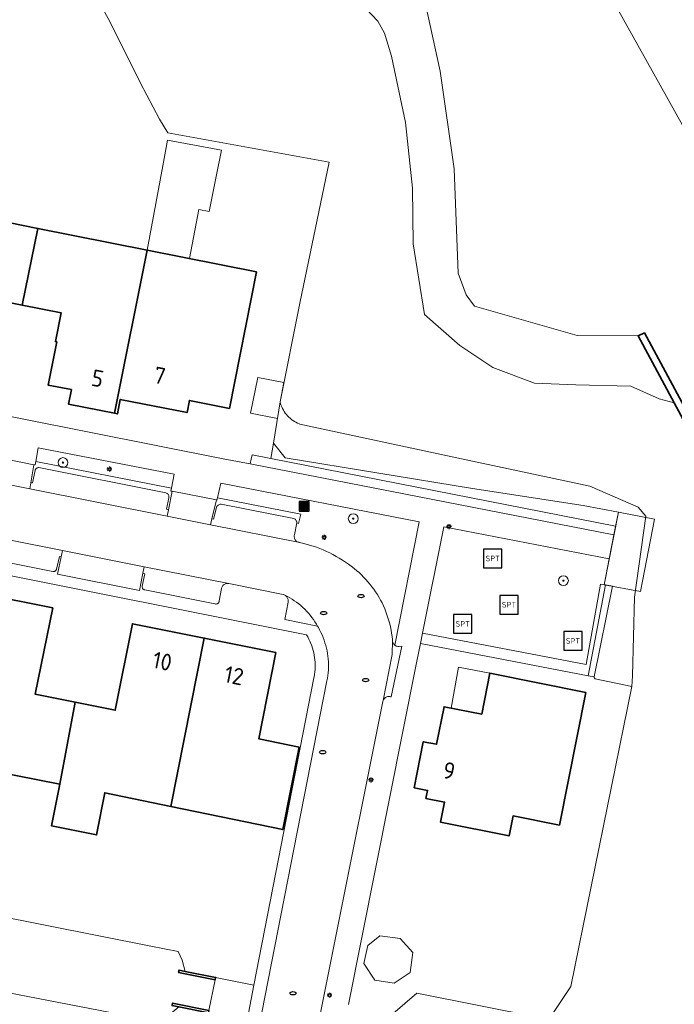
# Model space of a CAD drawing. Header units: metres. Extents: x 152610 to 160096, y 456114 to 462495.
# Tile 148 of 256: x 156638 to 156691, y 459245 to 459324. Entities that reach past the tile are written whole.
import ezdxf
from ezdxf.enums import TextEntityAlignment as Align

# ---------------------------------------------------------------- set-up
doc = ezdxf.new("R2010")
doc.units = ezdxf.units.M
doc.header["$LTSCALE"] = 0.5
doc.layers.get('0').update_dxf_attribs({"linetype": 'CONTINUOUS'})
for name, color, linetype, lineweight in [('B-PV-GK-BESCHOEIING-G', 251, 'GK-BESCHOEIING-SO', 18), ('B-PV-GK-KADEMUUR-GV', 251, 'CONTINUOUS', 35), ('B-PV-GR-BEPLANTING_CULTUUR_BODEMBEDEKKER-GV', 251, 'CONTINUOUS', 18), ('B-PV-GR-BOOM-S', 251, 'CONTINUOUS', 25), ('B-PV-GR-HAAG-GV', 251, 'CONTINUOUS', 13), ('B-PV-IE-MEUBILAIR-S', 251, 'CONTINUOUS', 25), ('B-PV-IE-MEUBILAIR_WEGMEUBILAIR-S', 251, 'CONTINUOUS', 25), ('B-PV-IE-MEUBILAIR_WEGMEUBILAIR_AFVALBAK-S', 251, 'CONTINUOUS', 25), ('B-PV-KW-KUNSTWERK_STEIGER-GV', 251, 'CONTINUOUS', 18), ('B-PV-OG-BEBOUWING-GV', 6, 'CONTINUOUS', 35), ('B-PV-OG-BEBOUWING-T18', 1, 'CONTINUOUS', 18), ('B-PV-OG-BEBOUWING_OVERBOUWING-GV', 251, 'CONTINUOUS', 18), ('B-PV-OG-BEBOUWING_SCHUUR-GV', 251, 'CONTINUOUS', 18), ('B-PV-OG-TERREIN_BEGROEID-GV', 251, 'CONTINUOUS', 18), ('B-PV-OG-TERREIN_OEVER-GV', 251, 'CONTINUOUS', 18), ('B-PV-OG-WATER_SLOOT-GV', 251, 'CONTINUOUS', 18), ('B-PV-VH-ONVERHARD_ZAND-GV', 251, 'CONTINUOUS', 18), ('B-PV-VH-OPENVERHARDING_BETONSTRAATSTEEN-GV', 251, 'CONTINUOUS', 18), ('B-PV-VH-OPENVERHARDING_TEGEL-GV', 251, 'CONTINUOUS', 18)]:
    doc.layers.add(name, color=color, linetype=linetype, lineweight=lineweight)
doc.styles.add('NLCS-ISO', font='NLCS-ISO.ttf')
doc.styles.add('NLCS-ISO-M750-T18', font='NLCS-ISO.ttf', dxfattribs={"height": 1.35})
doc.linetypes.add('GK-BESCHOEIING-SO', pattern='A,18,-3,[1,NLCS.SHX,S=0.6,R=0,X=0,Y=0],-3', length=24)

# ---------------------------------------------------------------- blocks, each defined once
blk = doc.blocks.new('SIE-WEG_AFVALBAK-SO')
h = blk.add_hatch(color=256)
h.dxf.hatch_style = 1
h.paths.add_polyline_path([(-1.5, -1.5), (1.5, -1.5), (1.5, 1.5), (-1.5, 1.5)])
for points in [[(-2, -2), (2, -2), (2, 2), (-2, 2)], [(-1.5, -1.5), (1.5, -1.5), (1.5, 1.5), (-1.5, 1.5)]]:
    blk.add_lwpolyline(points, close=True)
blk = doc.blocks.new('SIE-MEUBILAIR_PAAL_LICHTMAST-SO')
for points in [[(-0.62, 0), (-1, 0)], [(-0.71, 0.71), (-0.44, 0.44)], [(0, 1), (0, 0.62)], [(0.44, 0.44), (0.71, 0.71)], [(1, 0), (0.62, 0)], [(-0.71, -0.71), (-0.44, -0.44)], [(0, -0.62), (0, -1)], [(0.44, -0.44), (0.71, -0.71)]]:
    blk.add_lwpolyline(points)
blk.add_circle((0, 0), 0.5)
blk = doc.blocks.new('SIE-MEUBILAIR_PUT_RIOOLPUT-SO')
blk.add_ellipse((0, 0), major_axis=(1.25, 0), ratio=0.54)
blk = doc.blocks.new('SIE-WEG_SPEELTOESTEL-SO')
at = {"flags": 128}
blk.add_lwpolyline([(-3.75, -3.75), (3.75, -3.75), (3.75, 3.75), (-3.75, 3.75)], close=True, dxfattribs=at)
at = {"style": 'NLCS-ISO'}
blk.add_text('SPT', height=2.25, dxfattribs=at).set_placement((0, 0), align=Align.MIDDLE_CENTER)
blk = doc.blocks.new('SGR-BOOM_GBKN-SO')
at = {"linetype": 'ByBlock', "lineweight": 18}
h = blk.add_hatch(color=0, dxfattribs=at)
h.dxf.hatch_style = 1
edge = h.paths.add_edge_path()
edge.add_arc((0, 0), 0.25, 0, 360)
at = {"color": 0, "linetype": 'ByBlock', "lineweight": 18}
for radius in [2, 0.25]:
    blk.add_circle((0, 0), radius, dxfattribs=at)
at = {"color": 0, "linetype": 'ByBlock', "lineweight": 18, "style": 'NLCS-ISO'}
blk.add_attdef('SOORT', (2.5, 0), '', height=1.5, dxfattribs=at)

msp = doc.modelspace()

# ---------------------------------------------------------------- linework, layer by layer
at = {"layer": 'B-PV-GK-BESCHOEIING-G', "flags": 128}
for points in [[(156659.393, 459293.309), (156660.98, 459301.288), (156663.353, 459312.665), (156650.322, 459315.031)], [(156684.875, 459270.946), (156687.819, 459270.342), (156682.909, 459246.096), (156681.49, 459243.993), (156680.467, 459243.581), (156670.452, 459245.554), (156668.515, 459243.906)], [(156566.389, 459184.809), (156565.615, 459186.253), (156565.709, 459187.085), (156573.172, 459204.029), (156580.112, 459219.538), (156588.66, 459238.217), (156592.015, 459246.276), (156594.423, 459251.792), (156596.307, 459254.342), (156598.181, 459255.95), (156601.807, 459257.442), (156604.204, 459257.851), (156604.206, 459257.849), (156607.732, 459257.551), (156621.135, 459254.961), (156631.982, 459252.716), (156648.941, 459249.352), (156651.152, 459248.935), (156651.492, 459248.235), (156651.731, 459247.321)], [(156651.215, 459244.447), (156649.724, 459243.233), (156627.415, 459247.526), (156606.156, 459251.672), (156605.947, 459251.722), (156605.737, 459251.764), (156605.525, 459251.799), (156605.312, 459251.825), (156605.098, 459251.844), (156604.883, 459251.854), (156604.668, 459251.857), (156604.454, 459251.851), (156604.24, 459251.838), (156604.026, 459251.816), (156603.813, 459251.787), (156603.602, 459251.75), (156603.392, 459251.704), (156603.184, 459251.651), (156602.978, 459251.591), (156602.774, 459251.523), (156602.573, 459251.447), (156602.375, 459251.363), (156602.181, 459251.273), (156601.989, 459251.175), (156601.802, 459251.07), (156601.619, 459250.959), (156601.439, 459250.84), (156601.265, 459250.715), (156601.095, 459250.584), (156600.93, 459250.446), (156600.85, 459250.375), (156599.286, 459248.073), (156591.639, 459230.816), (156584.873, 459215.641), (156578.728, 459201.686), (156575.947, 459195.46), (156575.86, 459195.258), (156575.781, 459195.054), (156575.709, 459194.846), (156575.645, 459194.636), (156575.588, 459194.424), (156575.539, 459194.21), (156575.498, 459193.994), (156575.465, 459193.777), (156575.44, 459193.559), (156575.423, 459193.34), (156575.413, 459193.121), (156575.412, 459192.901), (156575.419, 459192.682), (156575.433, 459192.463), (156575.456, 459192.244), (156575.487, 459192.027), (156575.525, 459191.81), (156575.572, 459191.596), (156575.626, 459191.383), (156575.688, 459191.172), (156575.757, 459190.964), (156575.834, 459190.758), (156575.919, 459190.556), (156576.011, 459190.356), (156576.11, 459190.16), (156576.216, 459189.968), (156576.329, 459189.78), (156576.449, 459189.596), (156576.575, 459189.416), (156576.708, 459189.241), (156576.847, 459189.072), (156576.992, 459188.907), (156577.144, 459188.748), (156577.3, 459188.594), (156577.463, 459188.446), (156577.63, 459188.304), (156577.803, 459188.169), (156577.981, 459188.039), (156578.163, 459187.917), (156578.349, 459187.801), (156578.54, 459187.692), (156578.734, 459187.59), (156578.932, 459187.495), (156579.134, 459187.407), (156579.338, 459187.327), (156579.545, 459187.254), (156579.755, 459187.189), (156579.764, 459187.186), (156606.908, 459181.666), (156642.643, 459174.609), (156717.622, 459159.705)]]:
    msp.add_lwpolyline(points, dxfattribs=at)
at = {"layer": 'B-PV-GK-KADEMUUR-GV', "flags": 128}
for points in [[(156703.128, 459272.399), (156688.849, 459298.887), (156688.34, 459298.641), (156691.256, 459293.25), (156701.384, 459274.522), (156702.66, 459272.161)], [(156651.731, 459247.321), (156651.235, 459247.42), (156651.196, 459247.224), (156654.137, 459246.633), (156654.177, 459246.829)], [(156653.641, 459244.164), (156650.699, 459244.755), (156650.66, 459244.559), (156651.215, 459244.447), (156653.601, 459243.968)]]:
    msp.add_lwpolyline(points, close=True, dxfattribs=at)
at = {"layer": 'B-PV-GR-BEPLANTING_CULTUUR_BODEMBEDEKKER-GV', "flags": 128}
msp.add_lwpolyline([(156657.275, 459246.199), (156654.177, 459246.829), (156654.137, 459246.633), (156653.641, 459244.164), (156653.601, 459243.968), (156656.723, 459243.376)], close=True, dxfattribs=at)
at = {"layer": 'B-PV-GR-HAAG-GV', "flags": 128}
for points in [[(156658.638, 459288.751), (156657.127, 459289.048), (156657.058, 459288.694), (156656.983, 459288.304), (156686.383, 459282.591), (156686.517, 459283.263), (156686.505, 459283.265)], [(156685.577, 459278.553), (156685.302, 459278.595), (156684.129, 459272.107), (156670.914, 459274.636), (156670.75, 459273.813), (156684.306, 459271.201), (156685.688, 459278.532)]]:
    msp.add_lwpolyline(points, close=True, dxfattribs=at)
at = {"layer": 'B-PV-KW-KUNSTWERK_STEIGER-GV', "flags": 128}
msp.add_lwpolyline([(156689.671, 459283.852), (156686.744, 459284.399), (156685.577, 459278.553), (156688.527, 459277.991)], close=True, dxfattribs=at)
at = {"layer": 'B-PV-OG-BEBOUWING-GV', "flags": 128}
for points in [[(156631.154, 459309.042), (156630.966, 459309.079), (156628.568, 459297.078), (156634.162, 459295.958), (156635.326, 459301.772), (156638.558, 459301.124), (156639.825, 459307.322), (156636.225, 459308.036), (156635.739, 459305.584), (156630.668, 459306.59)], [(156648.651, 459305.573), (156639.825, 459307.322), (156638.558, 459301.124), (156641.7, 459300.495), (156641.238, 459298.191), (156641.336, 459298.171), (156640.644, 459294.673), (156642.526, 459294.31), (156642.292, 459293.13), (156646.023, 459292.392)], [(156657.491, 459303.82), (156648.651, 459305.573), (156646.023, 459292.392), (156646.244, 459292.348), (156646.475, 459293.516), (156651.872, 459292.446), (156652.067, 459293.427), (156655.304, 459292.785)], [(156641.022, 459276.691), (156635.185, 459277.839), (156632.535, 459264.209), (156641.587, 459262.428), (156642.827, 459269.064), (156639.598, 459269.709)], [(156653.262, 459274.242), (156647.463, 459275.399), (156646.07, 459268.417), (156642.827, 459269.064), (156641.587, 459262.428), (156640.925, 459259.063), (156644.556, 459258.349), (156645.224, 459261.744), (156650.576, 459260.639)], [(156659.062, 459273.085), (156653.262, 459274.242), (156650.576, 459260.639), (156659.605, 459258.774), (156660.928, 459265.435), (156657.684, 459266.091)], [(156684.102, 459269.855), (156676.348, 459271.407), (156675.693, 459268.096), (156672.655, 459268.692), (156672.039, 459265.662), (156670.972, 459265.869), (156670.235, 459262.157), (156671.314, 459261.943), (156671.186, 459261.296), (156672.686, 459260.998), (156672.361, 459259.36), (156677.903, 459258.26), (156678.225, 459259.879), (156681.972, 459259.135)]]:
    msp.add_lwpolyline(points, close=True, dxfattribs=at)
at = {"layer": 'B-PV-OG-BEBOUWING_OVERBOUWING-GV', "flags": 128}
for points in [[(156654.664, 459313.652), (156650.307, 459314.451), (156649.922, 459312.385), (156648.651, 459305.573), (156652.076, 459304.894), (156652.834, 459308.858), (156653.672, 459308.691), (156654.24, 459311.53)], [(156676.348, 459271.407), (156673.815, 459271.891), (156673.219, 459268.581), (156675.693, 459268.096)], [(156669.096, 459249.965), (156667.46, 459250.19), (156666.474, 459249.401), (156666.177, 459247.951), (156667.064, 459246.61), (156668.623, 459246.356), (156669.902, 459247.23), (156670.126, 459248.835)]]:
    msp.add_lwpolyline(points, close=True, dxfattribs=at)
at = {"layer": 'B-PV-OG-BEBOUWING_SCHUUR-GV', "flags": 128}
msp.add_lwpolyline([(156659.694, 459294.873), (156657.59, 459295.296), (156657.015, 459292.395), (156659.181, 459291.966), (156659.393, 459293.309)], close=True, dxfattribs=at)
at = {"layer": 'B-PV-OG-TERREIN_BEGROEID-GV', "flags": 128}
for points in [[(156880.935, 459000), (156673.12, 459371.996), (156672.057, 459373.756), (156671.67, 459374.335), (156671.284, 459374.913), (156670.548, 459375.773), (156669.735, 459376.494), (156665.091, 459377.21), (156662.878, 459373.392), (156662.769, 459367.856), (156698.13, 459304.57), (156706.778, 459285.854), (156717.333, 459265.691), (156726.785, 459248.863), (156736.237, 459231.761)], [(156736.237, 459231.761), (156726.785, 459248.863), (156717.333, 459265.691), (156706.778, 459285.854), (156698.13, 459304.57), (156662.769, 459367.856), (156662.878, 459373.392), (156665.091, 459377.21), (156669.735, 459376.494), (156670.548, 459375.773), (156671.284, 459374.913), (156671.67, 459374.335), (156672.057, 459373.756), (156673.12, 459371.996), (156880.935, 459000)], [(156670.972, 459326.326), (156672.337, 459320.012), (156673.463, 459312.137), (156673.797, 459303.713), (156674.433, 459301.965), (156675.12, 459301.037), (156683.419, 459298.663), (156688.34, 459298.641), (156688.849, 459298.887), (156703.128, 459272.399)]]:
    msp.add_lwpolyline(points, dxfattribs=at)
for points in [[(156650.841, 459287.477), (156639.845, 459289.593), (156639.645, 459288.49), (156650.618, 459286.348)], [(156659.803, 459288.794), (156658.867, 459289.98), (156658.638, 459288.751), (156686.505, 459283.265), (156686.517, 459283.263), (156686.744, 459284.399), (156683.89, 459284.949), (156674.954, 459286.326)], [(156670.639, 459283.631), (156654.6, 459286.75), (156654.329, 459285.561), (156661.075, 459284.25), (156660.891, 459283.501), (156660.737, 459283.541), (156660.555, 459282.575), (156660.541, 459282.515), (156660.535, 459282.454), (156660.537, 459282.392), (156660.547, 459282.332), (156660.565, 459282.273), (156660.59, 459282.217), (156660.622, 459282.165), (156660.661, 459282.117), (156660.706, 459282.074), (156660.755, 459282.038), (156660.81, 459282.009), (156660.867, 459281.987), (156660.926, 459281.973), (156660.929, 459281.972), (156661.214, 459281.907), (156661.497, 459281.834), (156661.778, 459281.754), (156662.057, 459281.666), (156662.333, 459281.57), (156662.606, 459281.466), (156662.877, 459281.356), (156663.144, 459281.238), (156663.408, 459281.112), (156663.669, 459280.98), (156663.926, 459280.84), (156664.178, 459280.694), (156664.427, 459280.54), (156664.672, 459280.38), (156664.912, 459280.213), (156665.147, 459280.04), (156665.377, 459279.86), (156665.603, 459279.674), (156665.777, 459279.523), (156665.965, 459279.348), (156666.148, 459279.166), (156666.325, 459278.979), (156666.496, 459278.787), (156666.661, 459278.589), (156666.82, 459278.387), (156666.972, 459278.179), (156667.118, 459277.968), (156667.257, 459277.751), (156667.39, 459277.53), (156667.515, 459277.306), (156667.634, 459277.077), (156667.745, 459276.845), (156667.849, 459276.61), (156667.946, 459276.371), (156668.035, 459276.13), (156668.117, 459275.886), (156668.191, 459275.639), (156668.257, 459275.391), (156668.315, 459275.14), (156668.366, 459274.888), (156668.409, 459274.634), (156668.444, 459274.379), (156668.471, 459274.123), (156668.479, 459274.031), (156668.486, 459273.969), (156668.501, 459273.908), (156668.523, 459273.849), (156668.553, 459273.794), (156668.589, 459273.743), (156668.632, 459273.697), (156668.666, 459273.668)], [(156685.993, 459280.634), (156672.64, 459283.236), (156670.914, 459274.636), (156684.129, 459272.107), (156685.302, 459278.595), (156685.577, 459278.553)], [(156686.255, 459278.424), (156685.688, 459278.532), (156684.306, 459271.201), (156684.786, 459271.105)]]:
    msp.add_lwpolyline(points, close=True, dxfattribs=at)
at = {"layer": 'B-PV-OG-TERREIN_OEVER-GV', "flags": 128}
msp.add_lwpolyline([(156665.422, 459326.085), (156667.29, 459324.068), (156667.841, 459323.085), (156668.395, 459321.227), (156669.539, 459315.878), (156670.087, 459310.588), (156670.147, 459306.089), (156671.06, 459300.373), (156673.919, 459297.88), (156676.604, 459296.1), (156679.949, 459294.823), (156683.295, 459294.702), (156687.736, 459294.58), (156690.043, 459293.553), (156691.256, 459293.25), (156688.34, 459298.641), (156683.419, 459298.663), (156675.12, 459301.037), (156674.433, 459301.965), (156673.797, 459303.713), (156673.463, 459312.137), (156672.337, 459320.012), (156670.972, 459326.326)], dxfattribs=at)
msp.add_lwpolyline([(156659.431, 459293.171), (156659.393, 459293.309), (156658.867, 459289.98), (156659.803, 459288.794), (156674.954, 459286.326), (156683.89, 459284.949), (156686.744, 459284.399), (156686.517, 459283.263), (156686.383, 459282.591), (156685.993, 459280.634), (156685.577, 459278.553), (156685.688, 459278.532), (156686.255, 459278.424), (156684.786, 459271.105), (156684.773, 459271.039), (156684.875, 459270.946), (156687.819, 459270.342), (156687.884, 459271.184), (156688.035, 459277.544), (156688.953, 459284.083), (156688.336, 459284.8), (156684.424, 459286.507), (156673.69, 459288.784), (156660.994, 459291.523), (156660.937, 459291.545), (156660.805, 459291.601), (156660.677, 459291.665), (156660.552, 459291.736), (156660.432, 459291.813), (156660.316, 459291.898), (156660.205, 459291.988), (156660.1, 459292.085), (156659.999, 459292.187), (156659.905, 459292.295), (156659.817, 459292.407), (156659.735, 459292.525), (156659.66, 459292.647), (156659.592, 459292.773), (156659.531, 459292.903), (156659.478, 459293.036)], close=True, dxfattribs=at)
at = {"layer": 'B-PV-OG-WATER_SLOOT-GV', "flags": 128}
for points in [[(156643.237, 459328.393), (156645.625, 459324.03), (156648.103, 459319.057), (156649.656, 459316.157), (156650.322, 459315.031), (156663.353, 459312.665), (156660.98, 459301.288), (156659.393, 459293.309), (156659.431, 459293.171), (156659.478, 459293.036), (156659.531, 459292.903), (156659.592, 459292.773), (156659.66, 459292.647), (156659.735, 459292.525), (156659.817, 459292.407), (156659.905, 459292.295), (156659.999, 459292.187), (156660.1, 459292.085), (156660.205, 459291.988), (156660.316, 459291.898), (156660.432, 459291.813), (156660.552, 459291.736), (156660.677, 459291.665), (156660.805, 459291.601), (156660.937, 459291.545), (156660.994, 459291.523), (156673.69, 459288.784), (156684.424, 459286.507), (156688.336, 459284.8), (156688.953, 459284.083), (156688.035, 459277.544), (156687.884, 459271.184), (156687.819, 459270.342), (156682.909, 459246.096), (156681.49, 459243.993)], [(156701.384, 459274.522), (156691.256, 459293.25), (156690.043, 459293.553), (156687.736, 459294.58), (156683.295, 459294.702), (156679.949, 459294.823), (156676.604, 459296.1), (156673.919, 459297.88), (156671.06, 459300.373), (156670.147, 459306.089), (156670.087, 459310.588), (156669.539, 459315.878), (156668.395, 459321.227), (156667.841, 459323.085), (156667.29, 459324.068), (156665.422, 459326.085)], [(156650.66, 459244.559), (156650.699, 459244.755), (156653.641, 459244.164), (156654.137, 459246.633), (156651.196, 459247.224), (156651.235, 459247.42), (156651.731, 459247.321), (156651.492, 459248.235), (156651.152, 459248.935), (156648.941, 459249.352), (156631.982, 459252.716), (156621.135, 459254.961), (156607.732, 459257.551), (156604.205, 459257.85), (156601.807, 459257.442), (156598.181, 459255.95), (156596.307, 459254.342), (156594.423, 459251.792), (156592.015, 459246.276), (156588.66, 459238.217)], [(156627.415, 459247.526), (156649.724, 459243.233)], [(156680.467, 459243.581), (156670.452, 459245.554), (156668.515, 459243.906)]]:
    msp.add_lwpolyline(points, dxfattribs=at)
at = {"layer": 'B-PV-VH-ONVERHARD_ZAND-GV', "flags": 128}
for points in [[(156658.638, 459288.751), (156657.127, 459289.048), (156657.058, 459288.694), (156656.983, 459288.304), (156686.383, 459282.591), (156686.517, 459283.263), (156686.505, 459283.265)], [(156685.577, 459278.553), (156685.302, 459278.595), (156684.129, 459272.107), (156670.914, 459274.636), (156670.75, 459273.813), (156684.306, 459271.201), (156685.688, 459278.532)]]:
    msp.add_lwpolyline(points, close=True, dxfattribs=at)
at = {"layer": 'B-PV-VH-OPENVERHARDING_BETONSTRAATSTEEN-GV', "flags": 128}
for points in [[(156639.157, 459286.302), (156639.251, 459286.777), (156639.501, 459288.24), (156633, 459289.56), (156632.74, 459288.099), (156632.64, 459287.597)], [(156650.274, 459284.092), (156650.375, 459284.601), (156650.206, 459284.639), (156650.406, 459285.571), (156650.413, 459285.618), (156650.414, 459285.668), (156650.406, 459285.718), (156650.391, 459285.767), (156650.368, 459285.812), (156650.338, 459285.853), (156650.302, 459285.889), (156650.261, 459285.918), (156650.216, 459285.941), (156650.168, 459285.957), (156639.893, 459288.004), (156639.853, 459288.005), (156639.807, 459287.998), (156639.762, 459287.984), (156639.72, 459287.962), (156639.683, 459287.933), (156639.651, 459287.899), (156639.626, 459287.86), (156639.607, 459287.817), (156639.596, 459287.771), (156639.394, 459286.766), (156639.251, 459286.777), (156639.157, 459286.302)], [(156653.783, 459283.395), (156653.877, 459283.866), (156654.244, 459285.404), (156650.67, 459286.091), (156650.375, 459284.601), (156650.274, 459284.092)], [(156653.877, 459283.866), (156653.783, 459283.395), (156660.867, 459281.987), (156660.81, 459282.009), (156660.755, 459282.038), (156660.706, 459282.074), (156660.661, 459282.117), (156660.622, 459282.165), (156660.59, 459282.217), (156660.565, 459282.273), (156660.547, 459282.332), (156660.537, 459282.392), (156660.535, 459282.454), (156660.541, 459282.515), (156660.555, 459282.575), (156660.737, 459283.541), (156660.738, 459283.565), (156660.735, 459283.617), (156660.724, 459283.669), (156660.706, 459283.718), (156660.68, 459283.764), (156660.647, 459283.805), (156660.609, 459283.841), (156660.565, 459283.871), (156660.518, 459283.894), (156654.635, 459285.065), (156654.629, 459285.064), (156654.564, 459285.052), (156654.501, 459285.031), (156654.441, 459285.003), (156654.385, 459284.969), (156654.333, 459284.927), (156654.287, 459284.88), (156654.01, 459283.831)], [(156648.312, 459279.476), (156648.416, 459279.996), (156641.797, 459281.314), (156641.696, 459280.808), (156641.407, 459279.389), (156648.023, 459278.086)], [(156648.416, 459279.996), (156648.312, 459279.476), (156648.457, 459279.437), (156648.254, 459278.429), (156648.249, 459278.385), (156648.253, 459278.34), (156648.264, 459278.297), (156648.283, 459278.256), (156648.308, 459278.219), (156648.34, 459278.188), (156648.377, 459278.162), (156648.418, 459278.144), (156648.451, 459278.135), (156654.108, 459277.013), (156654.149, 459276.996), (156654.192, 459276.987), (156654.237, 459276.986), (156654.281, 459276.992), (156654.323, 459277.006), (156654.361, 459277.028), (156654.395, 459277.056), (156654.424, 459277.09), (156654.446, 459277.129), (156654.461, 459277.171), (156654.468, 459277.214), (156654.467, 459277.258), (156654.654, 459278.248), (156654.657, 459278.262), (156654.677, 459278.323), (156654.704, 459278.38), (156654.738, 459278.434), (156654.779, 459278.483), (156654.825, 459278.527), (156654.877, 459278.565), (156654.933, 459278.596), (156654.992, 459278.619), (156655.054, 459278.635), (156655.117, 459278.644), (156655.181, 459278.644), (156655.244, 459278.636)], [(156659.982, 459277.598), (156659.787, 459277.697), (156659.832, 459277.667), (156659.883, 459277.626), (156659.928, 459277.578), (156659.966, 459277.525), (156659.998, 459277.468), (156660.023, 459277.407), (156660.04, 459277.344), (156660.049, 459277.28), (156660.051, 459277.214), (156660.044, 459277.149), (156659.776, 459275.733), (156662.416, 459275.209), (156662.33, 459275.359), (156662.215, 459275.546), (156662.093, 459275.728), (156661.964, 459275.905), (156661.83, 459276.078), (156661.689, 459276.245), (156661.542, 459276.407), (156661.389, 459276.564), (156661.23, 459276.715), (156661.067, 459276.861), (156660.898, 459277), (156660.723, 459277.133), (156660.545, 459277.259), (156660.361, 459277.379), (156660.174, 459277.492)], [(156668.486, 459273.969), (156668.479, 459274.031), (156668.465, 459272.902), (156667.723, 459269.199), (156667.776, 459269.295), (156667.813, 459269.346), (156667.856, 459269.391), (156667.905, 459269.431), (156667.958, 459269.464), (156668.015, 459269.491), (156668.075, 459269.51), (156668.137, 459269.521), (156668.199, 459269.524), (156668.262, 459269.519), (156668.324, 459269.506), (156668.383, 459269.486), (156669.228, 459273.574), (156669.03, 459273.566), (156668.973, 459273.562), (156668.91, 459273.566), (156668.849, 459273.577), (156668.789, 459273.597), (156668.733, 459273.623), (156668.68, 459273.657), (156668.666, 459273.668), (156668.632, 459273.697), (156668.589, 459273.743), (156668.553, 459273.794), (156668.523, 459273.849), (156668.501, 459273.908)]]:
    msp.add_lwpolyline(points, close=True, dxfattribs=at)
for points in [[(156656.146, 459211.453), (156667.706, 459269.114), (156667.723, 459269.199), (156668.465, 459272.902), (156668.479, 459274.031), (156668.471, 459274.123), (156668.444, 459274.379), (156668.409, 459274.634), (156668.366, 459274.888), (156668.315, 459275.14), (156668.257, 459275.391), (156668.191, 459275.639), (156668.117, 459275.886), (156668.035, 459276.13), (156667.946, 459276.371), (156667.849, 459276.61), (156667.745, 459276.845), (156667.634, 459277.077), (156667.515, 459277.306), (156667.39, 459277.53), (156667.257, 459277.751), (156667.118, 459277.968), (156666.972, 459278.179), (156666.82, 459278.387), (156666.661, 459278.589), (156666.496, 459278.787), (156666.325, 459278.979), (156666.148, 459279.166), (156665.965, 459279.348), (156665.777, 459279.523), (156665.603, 459279.674), (156665.377, 459279.86), (156665.147, 459280.04), (156664.912, 459280.213), (156664.672, 459280.38), (156664.427, 459280.54), (156664.178, 459280.694), (156663.926, 459280.84), (156663.669, 459280.98), (156663.408, 459281.112), (156663.144, 459281.238), (156662.877, 459281.356), (156662.606, 459281.466), (156662.333, 459281.57), (156662.057, 459281.666), (156661.778, 459281.754), (156661.497, 459281.834), (156661.214, 459281.907), (156660.929, 459281.972), (156660.926, 459281.973), (156660.867, 459281.987), (156653.783, 459283.395), (156650.274, 459284.092), (156639.157, 459286.302), (156632.64, 459287.597)], [(156630.125, 459283.639), (156641.797, 459281.314), (156648.416, 459279.996), (156655.244, 459278.636), (156659.638, 459277.757), (156659.657, 459277.752), (156659.719, 459277.731), (156659.777, 459277.703), (156659.787, 459277.697), (156659.982, 459277.598), (156660.174, 459277.492), (156660.361, 459277.379), (156660.545, 459277.259), (156660.723, 459277.133), (156660.898, 459277), (156661.067, 459276.861), (156661.23, 459276.715), (156661.389, 459276.564), (156661.542, 459276.407), (156661.689, 459276.245), (156661.83, 459276.078), (156661.964, 459275.905), (156662.093, 459275.728), (156662.215, 459275.546), (156662.33, 459275.359), (156662.416, 459275.209), (156662.486, 459275.09), (156662.593, 459274.894), (156662.693, 459274.695), (156662.786, 459274.492), (156662.872, 459274.286), (156662.95, 459274.077), (156663.021, 459273.865), (156663.084, 459273.651), (156663.139, 459273.435), (156663.187, 459273.217), (156663.227, 459272.997), (156663.258, 459272.777), (156663.282, 459272.555), (156663.298, 459272.332), (156663.306, 459272.109), (156663.306, 459271.886), (156663.298, 459271.663), (156663.282, 459271.44), (156663.258, 459271.218), (156663.226, 459270.998), (156663.186, 459270.778), (156651.869, 459213.086)], [(156630.21, 459281.773), (156641.031, 459279.621), (156641.076, 459279.616), (156641.12, 459279.619), (156641.164, 459279.63), (156641.205, 459279.648), (156641.242, 459279.673), (156641.274, 459279.705), (156641.299, 459279.742), (156641.319, 459279.782), (156641.327, 459279.811), (156641.563, 459280.828), (156641.696, 459280.808), (156641.797, 459281.314), (156630.125, 459283.639)]]:
    msp.add_lwpolyline(points, dxfattribs=at)
at = {"layer": 'B-PV-VH-OPENVERHARDING_TEGEL-GV', "flags": 128}
for points in [[(156664.923, 459244.643), (156670.431, 459272.229), (156670.75, 459273.813), (156670.914, 459274.636), (156672.64, 459283.236), (156685.993, 459280.634), (156686.383, 459282.591), (156656.983, 459288.304), (156655.508, 459288.591), (156654.806, 459288.727), (156622.54, 459295.128)], [(156633, 459289.56), (156639.501, 459288.24), (156639.597, 459288.223), (156639.645, 459288.49), (156639.845, 459289.593), (156650.841, 459287.477), (156650.618, 459286.348), (156650.564, 459286.116), (156650.67, 459286.091), (156654.244, 459285.404), (156654.29, 459285.39), (156654.329, 459285.561), (156654.6, 459286.75), (156670.639, 459283.631), (156668.666, 459273.668), (156668.68, 459273.657), (156668.733, 459273.623), (156668.789, 459273.597), (156668.849, 459273.577), (156668.91, 459273.566), (156668.973, 459273.562), (156669.03, 459273.566), (156669.228, 459273.574), (156668.383, 459269.486), (156668.324, 459269.506), (156668.262, 459269.519), (156668.199, 459269.524), (156668.137, 459269.521), (156668.075, 459269.51), (156668.015, 459269.491), (156667.958, 459269.464), (156667.905, 459269.431), (156667.856, 459269.391), (156667.813, 459269.346), (156667.776, 459269.295), (156667.723, 459269.199), (156667.706, 459269.114), (156656.146, 459211.453)], [(156607.159, 459285.345), (156661.531, 459274.505), (156661.63, 459274.336), (156661.721, 459274.163), (156661.806, 459273.986), (156661.883, 459273.806), (156661.953, 459273.623), (156662.015, 459273.437), (156662.069, 459273.249), (156662.116, 459273.059), (156662.155, 459272.867), (156662.187, 459272.674), (156662.21, 459272.479), (156662.225, 459272.284), (156662.232, 459272.089), (156662.232, 459271.893), (156662.223, 459271.697), (156662.206, 459271.502), (156662.182, 459271.308), (156662.149, 459271.115), (156662.132, 459271.028), (156657.275, 459246.199), (156656.723, 459243.376)], [(156651.869, 459213.086), (156663.186, 459270.778), (156663.226, 459270.998), (156663.258, 459271.218), (156663.282, 459271.44), (156663.298, 459271.663), (156663.306, 459271.886), (156663.306, 459272.109), (156663.298, 459272.332), (156663.282, 459272.555), (156663.258, 459272.777), (156663.227, 459272.997), (156663.187, 459273.217), (156663.139, 459273.435), (156663.084, 459273.651), (156663.021, 459273.865), (156662.95, 459274.077), (156662.872, 459274.286), (156662.786, 459274.492), (156662.693, 459274.695), (156662.593, 459274.894), (156662.486, 459275.09), (156662.416, 459275.209), (156659.776, 459275.733), (156660.044, 459277.149), (156660.051, 459277.214), (156660.049, 459277.28), (156660.04, 459277.344), (156660.023, 459277.407), (156659.998, 459277.468), (156659.966, 459277.525), (156659.928, 459277.578), (156659.883, 459277.626), (156659.832, 459277.667), (156659.787, 459277.697), (156659.777, 459277.703), (156659.719, 459277.731), (156659.657, 459277.752), (156659.638, 459277.757), (156655.244, 459278.636), (156655.181, 459278.644), (156655.117, 459278.644), (156655.054, 459278.635), (156654.992, 459278.619), (156654.933, 459278.596), (156654.877, 459278.565), (156654.825, 459278.527), (156654.779, 459278.483), (156654.738, 459278.434), (156654.704, 459278.38), (156654.677, 459278.323), (156654.657, 459278.262), (156654.654, 459278.248), (156654.467, 459277.258), (156654.468, 459277.214), (156654.461, 459277.171), (156654.446, 459277.129), (156654.424, 459277.09), (156654.395, 459277.056), (156654.361, 459277.028), (156654.323, 459277.006), (156654.281, 459276.992), (156654.237, 459276.986), (156654.192, 459276.987), (156654.149, 459276.996), (156654.108, 459277.013), (156648.451, 459278.135), (156648.418, 459278.144), (156648.377, 459278.162), (156648.34, 459278.188), (156648.308, 459278.219), (156648.283, 459278.256), (156648.264, 459278.297), (156648.253, 459278.34), (156648.249, 459278.385), (156648.254, 459278.429), (156648.457, 459279.437), (156648.312, 459279.476), (156648.023, 459278.086), (156641.407, 459279.389), (156641.696, 459280.808), (156641.563, 459280.828), (156641.327, 459279.811), (156641.319, 459279.782), (156641.299, 459279.742), (156641.274, 459279.705), (156641.242, 459279.673), (156641.205, 459279.648), (156641.164, 459279.63), (156641.12, 459279.619), (156641.076, 459279.616), (156641.031, 459279.621), (156630.21, 459281.773)]]:
    msp.add_lwpolyline(points, dxfattribs=at)
for points in [[(156650.618, 459286.348), (156639.645, 459288.49), (156639.597, 459288.223), (156639.501, 459288.24), (156639.251, 459286.777), (156639.394, 459286.766), (156639.596, 459287.771), (156639.607, 459287.817), (156639.626, 459287.86), (156639.651, 459287.899), (156639.683, 459287.933), (156639.72, 459287.962), (156639.762, 459287.984), (156639.807, 459287.998), (156639.853, 459288.005), (156639.893, 459288.004), (156650.168, 459285.957), (156650.216, 459285.941), (156650.261, 459285.918), (156650.302, 459285.889), (156650.338, 459285.853), (156650.368, 459285.812), (156650.391, 459285.767), (156650.406, 459285.718), (156650.414, 459285.668), (156650.413, 459285.618), (156650.406, 459285.571), (156650.206, 459284.639), (156650.375, 459284.601), (156650.67, 459286.091), (156650.564, 459286.116)], [(156661.075, 459284.25), (156654.329, 459285.561), (156654.29, 459285.39), (156654.244, 459285.404), (156653.877, 459283.866), (156654.01, 459283.831), (156654.287, 459284.88), (156654.333, 459284.927), (156654.385, 459284.969), (156654.441, 459285.003), (156654.501, 459285.031), (156654.564, 459285.052), (156654.629, 459285.064), (156654.635, 459285.065), (156660.518, 459283.894), (156660.565, 459283.871), (156660.609, 459283.841), (156660.647, 459283.805), (156660.68, 459283.764), (156660.706, 459283.718), (156660.724, 459283.669), (156660.735, 459283.617), (156660.738, 459283.565), (156660.737, 459283.541), (156660.891, 459283.501)]]:
    msp.add_lwpolyline(points, close=True, dxfattribs=at)

# ---------------------------------------------------------------- block references
at = {"layer": 'B-PV-GR-BOOM-S', "xscale": 0.2, "yscale": 0.2, "zscale": 0.2}
for p in [(156641.844, 459288.41), (156665.309, 459283.887), (156682.297, 459278.878)]:
    msp.add_blockref('SGR-BOOM_GBKN-SO', p, dxfattribs=at)
at = {"layer": 'B-PV-IE-MEUBILAIR-S', "xscale": 0.2, "yscale": 0.2, "zscale": 0.2}
for name, p in [('SIE-MEUBILAIR_PAAL_LICHTMAST-SO', (156645.593, 459287.885)), ('SIE-MEUBILAIR_PAAL_LICHTMAST-SO', (156673.041, 459283.247)), ('SIE-MEUBILAIR_PAAL_LICHTMAST-SO', (156662.957, 459282.379)), ('SIE-MEUBILAIR_PUT_RIOOLPUT-SO', (156665.942, 459277.636)), ('SIE-MEUBILAIR_PUT_RIOOLPUT-SO', (156662.917, 459276.255)), ('SIE-MEUBILAIR_PUT_RIOOLPUT-SO', (156666.307, 459270.852)), ('SIE-MEUBILAIR_PUT_RIOOLPUT-SO', (156662.839, 459265.025)), ('SIE-MEUBILAIR_PAAL_LICHTMAST-SO', (156666.742, 459262.788)), ('SIE-MEUBILAIR_PUT_RIOOLPUT-SO', (156660.43, 459245.557)), ('SIE-MEUBILAIR_PAAL_LICHTMAST-SO', (156663.388, 459245.399))]:
    msp.add_blockref(name, p, dxfattribs=at)
at = {"layer": 'B-PV-IE-MEUBILAIR_WEGMEUBILAIR-S', "xscale": 0.2, "yscale": 0.2, "zscale": 0.2}
for p in [(156676.579, 459280.667), (156677.9, 459276.932), (156674.154, 459275.389), (156683.07, 459274.012)]:
    msp.add_blockref('SIE-WEG_SPEELTOESTEL-SO', p, dxfattribs=at)
at = {"layer": 'B-PV-IE-MEUBILAIR_WEGMEUBILAIR_AFVALBAK-S', "xscale": 0.2, "yscale": 0.2, "zscale": 0.2}
msp.add_blockref('SIE-WEG_AFVALBAK-SO', (156661.337, 459284.882), dxfattribs=at)

# ---------------------------------------------------------------- texts
at = {"layer": 'B-PV-OG-BEBOUWING-T18', "style": 'NLCS-ISO-M750-T18'}
for s, rotation, p in [('5', 348.8, (156644.643, 459295.213)), ('7', 348.8, (156649.66, 459295.433)), ('10', 348.7, (156649.873, 459272.369)), ('12', 348.7, (156655.673, 459271.212)), ('9', 348.8, (156673.056, 459263.526))]:
    msp.add_text(s, height=1.35, rotation=rotation, dxfattribs=at).set_placement(p, align=Align.MIDDLE)

doc.saveas('drawing.dxf')
